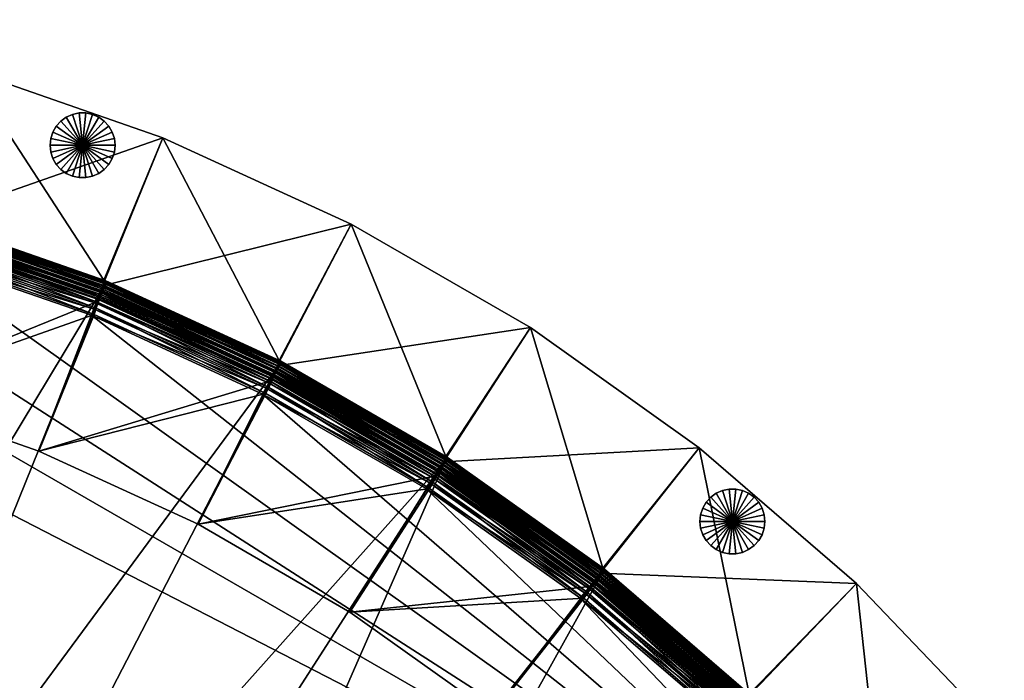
# Model space of a CAD drawing. Header units: inches. Extents: x 0 to 58.6, y -47.8 to 0.
# Tile 3 of 3: x 20.8 to 51.1, y -21.6 to -1.3. Entities that reach past the tile are written whole.
import ezdxf

# ---------------------------------------------------------------- set-up
doc = ezdxf.new("R2010")
doc.units = ezdxf.units.IN
doc.header["$MEASUREMENT"] = 0
for name, color, linetype in [('A-FURN-3-ST', 151, 'Continuous'), ('A-FURN-3-ST-BK', 151, 'Continuous'), ('A-FURN-3-ST-LG', 252, 'Continuous')]:
    doc.layers.add(name, color=color, linetype=linetype)

msp = doc.modelspace()

# ---------------------------------------------------------------- meshes
at = {"layer": 'A-FURN-3-ST'}
mesh = msp.add_polyface(dxfattribs=at)
corners = [(33.938, -14.761, 1.447), (21.394, -34.278, 1.447), (18.163, -32.413, 1.447), (28.839, -11.813, 1.447), (14.769, -30.859, 1.447), (23.478, -9.34, 1.447), (11.233, -29.627, 1.447), (17.822, -7.384, 1.447), (7.576, -28.732, 1.447), (12.05, -6.001, 1.447), (17.822, -7.384, 12.079), (23.478, -9.34, 12.079), (50.182, -31.717, 14.579), (11.788, -7.069, 14.579), (5.932, -6.208, 14.579), (-0.006, -5.866, 14.579), (3.876, -27.086, 14.579), (17.822, -7.384, 13.479), (23.478, -9.34, 13.479), (28.393, -12.585, 14.568), (23.107, -10.15, 14.568), (23.02, -10.34, 14.579), (28.487, -12.423, 14.535), (23.185, -9.98, 14.535), (28.569, -12.28, 14.48), (23.254, -9.83, 14.48), (28.641, -12.156, 14.403), (23.314, -9.7, 14.403), (28.701, -12.051, 14.304), (23.364, -9.59, 14.304), (17.461, -8.423, 14.579), (17.529, -8.226, 14.568), (17.591, -8.049, 14.535), (17.645, -7.893, 14.48), (17.692, -7.758, 14.403), (17.732, -7.644, 14.304), (17.819, -7.395, 13.688), (23.474, -9.35, 13.688), (17.808, -7.426, 13.875), (23.46, -9.38, 13.875), (17.79, -7.478, 14.04), (23.437, -9.43, 14.04), (17.764, -7.55, 14.183), (23.405, -9.5, 14.183)]
mesh.append_faces([[corners[k] for k in face] for face in [(12, 15, 16)]], dxfattribs={"vtx0": -1, "vtx1": -1, "vtx2": -1})
mesh.append_faces([[corners[k] for k in face] for face in [(0, 1, 2), (3, 2, 4), (5, 4, 6), (7, 6, 8), (12, 13, 14), (12, 14, 15)]], dxfattribs={"vtx0": -1, "vtx2": -1})
mesh.append_faces([[corners[k] for k in face] for face in [(5, 3, 4), (7, 5, 6), (9, 7, 8)]], dxfattribs={"vtx1": -1, "vtx2": -1})
mesh.append_faces([[corners[k] for k in face] for face in [(7, 10, 11), (11, 5, 7), (10, 17, 18), (18, 11, 10), (19, 20, 21), (22, 23, 20), (24, 25, 23), (26, 27, 25), (28, 29, 27), (30, 21, 20), (20, 31, 30), (31, 20, 23), (23, 32, 31), (32, 23, 25), (25, 33, 32), (33, 25, 27), (27, 34, 33), (34, 27, 29), (29, 35, 34), (18, 17, 36), (36, 37, 18), (37, 36, 38), (38, 39, 37), (39, 38, 40), (40, 41, 39), (41, 40, 42), (42, 43, 41), (43, 42, 35), (35, 29, 43)]], dxfattribs={"vtx2": -1})
mesh = msp.add_polyface(dxfattribs=at)
corners = [(38.771, -18.199, 1.447), (43.284, -22.073, 1.447), (27.272, -38.888, 1.447), (24.437, -36.441, 1.447), (33.938, -14.761, 1.447), (21.394, -34.278, 1.447), (28.839, -11.813, 1.447), (18.163, -32.413, 1.447), (33.938, -14.761, 12.079), (38.771, -18.199, 12.079), (50.182, -31.717, 14.579), (28.289, -12.766, 14.579), (23.02, -10.34, 14.579), (17.461, -8.423, 14.579), (11.788, -7.069, 14.579), (11.494, -28.559, 14.579), (15.131, -29.82, 14.579), (18.622, -31.413, 14.579), (21.944, -33.326, 14.579), (33.938, -14.761, 13.479), (38.771, -18.199, 13.479), (33.3, -15.657, 14.579), (38.052, -19.032, 14.579), (38.189, -18.874, 14.568), (33.422, -15.487, 14.568), (38.311, -18.732, 14.535), (33.53, -15.334, 14.535), (38.419, -18.607, 14.48), (33.625, -15.2, 14.48), (38.512, -18.499, 14.403), (33.708, -15.083, 14.403), (38.591, -18.407, 14.304), (33.778, -14.985, 14.304), (28.393, -12.585, 14.568), (28.487, -12.423, 14.535), (28.569, -12.28, 14.48), (33.931, -14.769, 13.688), (38.764, -18.208, 13.688), (33.912, -14.796, 13.875), (38.742, -18.233, 13.875), (33.88, -14.841, 14.04), (38.706, -18.274, 14.04), (33.836, -14.904, 14.183), (38.656, -18.332, 14.183)]
mesh.append_faces([[corners[k] for k in face] for face in [(0, 2, 3), (4, 3, 5), (10, 11, 12), (10, 12, 13), (10, 13, 14), (10, 15, 16), (10, 16, 17), (10, 17, 18)]], dxfattribs={"vtx0": -1, "vtx2": -1})
mesh.append_faces([[corners[k] for k in face] for face in [(0, 1, 2), (4, 0, 3), (6, 4, 7)]], dxfattribs={"vtx1": -1, "vtx2": -1})
mesh.append_faces([[corners[k] for k in face] for face in [(4, 8, 9), (9, 0, 4), (8, 19, 20), (21, 22, 23), (23, 24, 21), (24, 23, 25), (25, 26, 24), (26, 25, 27), (27, 28, 26), (28, 27, 29), (29, 30, 28), (30, 29, 31), (31, 32, 30), (11, 21, 24), (33, 24, 26), (34, 26, 28), (35, 28, 30), (20, 19, 36), (36, 37, 20), (37, 36, 38), (38, 39, 37), (39, 38, 40), (40, 41, 39), (41, 40, 42), (42, 43, 41), (43, 42, 32), (32, 31, 43)]], dxfattribs={"vtx2": -1})
mesh = msp.add_polyface(dxfattribs=at)
corners = [(23.478, -9.34, 1.447), (23.478, -9.34, 12.079), (28.839, -11.813, 12.079), (28.839, -11.813, 1.447), (33.938, -14.761, 12.079), (33.938, -14.761, 1.447), (28.839, -11.813, 13.479), (33.938, -14.761, 13.479), (23.478, -9.34, 13.479), (33.422, -15.487, 14.568), (28.393, -12.585, 14.568), (28.289, -12.766, 14.579), (33.53, -15.334, 14.535), (28.487, -12.423, 14.535), (33.625, -15.2, 14.48), (28.569, -12.28, 14.48), (33.708, -15.083, 14.403), (28.641, -12.156, 14.403), (33.778, -14.985, 14.304), (28.701, -12.051, 14.304), (23.02, -10.34, 14.579), (23.107, -10.15, 14.568), (23.185, -9.98, 14.535), (23.254, -9.83, 14.48), (23.314, -9.7, 14.403), (28.833, -11.822, 13.688), (33.931, -14.769, 13.688), (28.817, -11.851, 13.875), (33.912, -14.796, 13.875), (28.789, -11.899, 14.04), (33.88, -14.841, 14.04), (28.751, -11.965, 14.183), (33.836, -14.904, 14.183), (23.474, -9.35, 13.688), (23.46, -9.38, 13.875), (23.437, -9.43, 14.04), (23.405, -9.5, 14.183), (23.364, -9.59, 14.304)]
mesh.append_faces([[corners[k] for k in face] for face in [(0, 1, 2), (2, 3, 0), (3, 2, 4), (4, 5, 3), (2, 6, 7), (7, 4, 2), (1, 8, 6), (6, 2, 1), (9, 10, 11), (12, 13, 10), (14, 15, 13), (16, 17, 15), (17, 16, 18), (18, 19, 17), (20, 11, 10), (21, 10, 13), (22, 13, 15), (23, 15, 17), (24, 17, 19), (7, 6, 25), (25, 26, 7), (26, 25, 27), (27, 28, 26), (28, 27, 29), (29, 30, 28), (30, 29, 31), (31, 32, 30), (32, 31, 19), (19, 18, 32), (6, 8, 33), (33, 25, 6), (25, 33, 34), (34, 27, 25), (27, 34, 35), (35, 29, 27), (29, 35, 36), (36, 31, 29), (31, 36, 37), (37, 19, 31)]], dxfattribs={"vtx2": -1})
mesh = msp.add_polyface(dxfattribs=at)
corners = [(43.284, -22.073, 1.447), (43.284, -22.073, 12.079), (47.385, -26.369, 12.079), (38.771, -18.199, 1.447), (38.771, -18.199, 12.079), (50.182, -31.717, 14.579), (38.052, -19.032, 14.579), (33.3, -15.657, 14.579), (28.289, -12.766, 14.579), (43.284, -22.073, 13.479), (47.385, -26.369, 13.479), (38.771, -18.199, 13.479), (33.938, -14.761, 12.079), (46.686, -26.921, 14.568), (42.641, -22.689, 14.568), (42.49, -22.834, 14.579), (46.832, -26.805, 14.535), (42.776, -22.56, 14.535), (46.962, -26.703, 14.48), (42.895, -22.446, 14.48), (47.074, -26.614, 14.403), (42.998, -22.347, 14.403), (47.169, -26.539, 14.304), (43.086, -22.263, 14.304), (38.189, -18.874, 14.568), (38.311, -18.732, 14.535), (38.419, -18.607, 14.48), (38.512, -18.499, 14.403), (38.591, -18.407, 14.304), (43.276, -22.08, 13.688), (47.376, -26.375, 13.688), (43.253, -22.103, 13.875), (47.35, -26.396, 13.875), (43.213, -22.141, 14.04), (47.307, -26.43, 14.04), (43.157, -22.195, 14.183), (47.247, -26.478, 14.183), (38.764, -18.208, 13.688), (38.742, -18.233, 13.875), (38.706, -18.274, 14.04), (38.656, -18.332, 14.183)]
mesh.append_faces([[corners[k] for k in face] for face in [(5, 6, 7), (5, 7, 8)]], dxfattribs={"vtx0": -1, "vtx2": -1})
mesh.append_faces([[corners[k] for k in face] for face in [(0, 1, 2), (3, 4, 1), (1, 0, 3), (1, 9, 10), (4, 11, 9), (9, 1, 4), (11, 4, 12), (13, 14, 15), (16, 17, 14), (18, 19, 17), (20, 21, 19), (22, 23, 21), (6, 15, 14), (14, 24, 6), (24, 14, 17), (17, 25, 24), (25, 17, 19), (19, 26, 25), (26, 19, 21), (21, 27, 26), (27, 21, 23), (23, 28, 27), (10, 9, 29), (30, 29, 31), (32, 31, 33), (34, 33, 35), (36, 35, 23), (9, 11, 37), (37, 29, 9), (29, 37, 38), (38, 31, 29), (31, 38, 39), (39, 33, 31), (33, 39, 40), (40, 35, 33), (35, 40, 28), (28, 23, 35)]], dxfattribs={"vtx2": -1})
mesh = msp.add_polyface(dxfattribs=at)
corners = [(43.284, -22.073, 1.447), (47.385, -26.369, 1.447), (29.876, -41.606, 1.447), (47.385, -26.369, 12.079), (51.107, -31.122, 12.079), (51.107, -31.122, 1.447), (50.182, -31.717, 14.579), (46.522, -27.05, 14.579), (42.49, -22.834, 14.579), (38.052, -19.032, 14.579), (47.385, -26.369, 13.479), (51.107, -31.122, 13.479), (43.284, -22.073, 12.079), (50.358, -31.604, 14.568), (46.686, -26.921, 14.568), (50.515, -31.503, 14.535), (46.832, -26.805, 14.535), (50.654, -31.414, 14.48), (46.962, -26.703, 14.48), (50.774, -31.336, 14.403), (47.074, -26.614, 14.403), (50.876, -31.271, 14.304), (47.169, -26.539, 14.304), (42.641, -22.689, 14.568), (42.776, -22.56, 14.535), (42.895, -22.446, 14.48), (42.998, -22.347, 14.403), (47.376, -26.375, 13.688), (51.098, -31.128, 13.688), (47.35, -26.396, 13.875), (51.07, -31.146, 13.875), (47.307, -26.43, 14.04), (51.024, -31.176, 14.04), (47.247, -26.478, 14.183), (50.959, -31.217, 14.183), (43.276, -22.08, 13.688), (43.253, -22.103, 13.875), (43.213, -22.141, 14.04), (43.157, -22.195, 14.183), (43.086, -22.263, 14.304)]
mesh.append_faces([[corners[k] for k in face] for face in [(6, 8, 9)]], dxfattribs={"vtx0": -1, "vtx2": -1})
mesh.append_faces([[corners[k] for k in face] for face in [(0, 1, 2)]], dxfattribs={"vtx1": -1, "vtx2": -1})
mesh.append_faces([[corners[k] for k in face] for face in [(1, 3, 4), (4, 5, 1), (3, 1, 0), (6, 7, 8), (3, 10, 11), (11, 4, 3), (10, 3, 12), (7, 6, 13), (13, 14, 7), (14, 13, 15), (15, 16, 14), (16, 15, 17), (17, 18, 16), (18, 17, 19), (19, 20, 18), (20, 19, 21), (21, 22, 20), (8, 7, 14), (23, 14, 16), (24, 16, 18), (25, 18, 20), (26, 20, 22), (11, 10, 27), (27, 28, 11), (28, 27, 29), (29, 30, 28), (30, 29, 31), (31, 32, 30), (32, 31, 33), (33, 34, 32), (34, 33, 22), (22, 21, 34), (35, 27, 10), (36, 29, 27), (37, 31, 29), (38, 33, 31), (39, 22, 33)]], dxfattribs={"vtx2": -1})
at = {"layer": 'A-FURN-3-ST-BK'}
mesh = msp.add_polyface(dxfattribs=at)
corners = [(11.889, -6.587, 27.954), (17.627, -7.992, 27.954), (17.649, -7.912, 28.117), (11.904, -6.505, 28.117), (17.682, -7.796, 28.255), (11.925, -6.387, 28.255), (17.723, -7.652, 28.36), (11.952, -6.239, 28.36), (17.769, -7.487, 28.425), (11.983, -6.071, 28.425), (19.183, -2.779, 28.447), (19.183, -2.779, 1.447), (12.942, -1.25, 1.447), (12.942, -1.25, 28.447), (17.794, -7.311, 1.447), (17.849, -7.323, 13.674), (12.047, -5.9, 13.674), (23.101, -10.318, 14.774), (21.4, -14.513, 14.774), (16.291, -12.728, 14.774), (17.588, -8.392, 14.774), (23.177, -9.924, 27.954), (23.207, -9.846, 28.117), (23.25, -9.734, 28.255), (23.305, -9.595, 28.36), (23.366, -9.435, 28.425), (25.218, -4.882, 28.447), (25.218, -4.882, 1.447), (23.408, -9.262, 1.447), (23.462, -9.28, 13.674), (11.919, -6.782, 14.763), (17.638, -8.189, 14.763), (11.946, -6.597, 14.73), (17.682, -8.007, 14.73), (11.97, -6.434, 14.675), (17.722, -7.847, 14.675), (11.991, -6.292, 14.598), (17.756, -7.708, 14.598), (12.008, -6.172, 14.499), (17.784, -7.59, 14.499), (17.847, -7.334, 13.883), (12.046, -5.911, 13.883), (17.839, -7.366, 14.07), (12.041, -5.944, 14.07), (17.826, -7.42, 14.235), (12.033, -5.998, 14.235), (17.808, -7.494, 14.378), (12.022, -6.075, 14.378), (23.169, -10.121, 14.763), (23.231, -9.944, 14.73), (23.285, -9.789, 14.675), (23.332, -9.654, 14.598), (23.372, -9.539, 14.499), (23.458, -9.29, 13.883), (23.448, -9.321, 14.07), (23.43, -9.373, 14.235), (23.404, -9.446, 14.378)]
mesh.append_faces([[corners[k] for k in face] for face in [(0, 1, 2), (3, 2, 4), (5, 4, 6), (7, 6, 8), (9, 8, 10), (11, 12, 13), (13, 10, 11), (12, 11, 14), (14, 15, 16), (17, 18, 19), (19, 20, 17), (21, 1, 19), (19, 18, 21), (22, 2, 1), (1, 21, 22), (23, 4, 2), (2, 22, 23), (24, 6, 4), (4, 23, 24), (25, 8, 6), (6, 24, 25), (26, 10, 8), (8, 25, 26), (27, 11, 10), (10, 26, 27), (28, 14, 11), (11, 27, 28), (28, 29, 15), (15, 14, 28), (30, 31, 20), (32, 33, 31), (34, 35, 33), (36, 37, 35), (38, 39, 37), (16, 15, 40), (41, 40, 42), (43, 42, 44), (45, 44, 46), (47, 46, 39), (17, 20, 31), (31, 48, 17), (48, 31, 33), (33, 49, 48), (49, 33, 35), (35, 50, 49), (50, 35, 37), (37, 51, 50), (51, 37, 39), (39, 52, 51), (15, 29, 53), (53, 40, 15), (40, 53, 54), (54, 42, 40), (42, 54, 55), (55, 44, 42), (44, 55, 56), (56, 46, 44), (46, 56, 52), (52, 39, 46)]], dxfattribs={"vtx2": -1})
mesh = msp.add_polyface(dxfattribs=at)
corners = [(28.392, -12.749, 14.774), (26.304, -16.765, 14.774), (21.4, -14.513, 14.774), (23.101, -10.318, 14.774), (28.505, -12.363, 27.954), (23.177, -9.924, 27.954), (28.542, -12.289, 28.117), (23.207, -9.846, 28.117), (28.596, -12.182, 28.255), (23.25, -9.734, 28.255), (28.663, -12.048, 28.36), (23.305, -9.595, 28.36), (28.739, -11.895, 28.425), (23.366, -9.435, 28.425), (31.012, -7.536, 28.447), (25.218, -4.882, 28.447), (31.012, -7.536, 1.447), (25.218, -4.882, 1.447), (28.798, -11.726, 1.447), (23.408, -9.262, 1.447), (28.849, -11.749, 13.674), (23.462, -9.28, 13.674), (33.426, -15.663, 14.774), (30.97, -19.465, 14.774), (33.575, -15.29, 27.954), (33.619, -15.22, 28.117), (33.683, -15.118, 28.255), (33.762, -14.99, 28.36), (33.853, -14.846, 28.425), (33.927, -14.683, 1.447), (23.169, -10.121, 14.763), (28.479, -12.559, 14.763), (23.231, -9.944, 14.73), (28.557, -12.389, 14.73), (23.285, -9.789, 14.675), (28.625, -12.239, 14.675), (23.332, -9.654, 14.598), (28.685, -12.109, 14.598), (23.372, -9.539, 14.499), (28.735, -11.999, 14.499), (28.845, -11.759, 13.883), (23.458, -9.29, 13.883), (28.831, -11.789, 14.07), (23.448, -9.321, 14.07), (28.808, -11.839, 14.235), (23.43, -9.373, 14.235), (28.776, -11.909, 14.378), (23.404, -9.446, 14.378), (33.531, -15.482, 14.763), (33.624, -15.32, 14.73), (33.707, -15.177, 14.675), (33.778, -15.054, 14.598), (33.97, -14.72, 13.883), (33.954, -14.749, 14.07), (33.927, -14.796, 14.235), (33.888, -14.863, 14.378), (33.839, -14.949, 14.499)]
mesh.append_faces([[corners[k] for k in face] for face in [(0, 1, 2), (2, 3, 0), (4, 5, 2), (2, 1, 4), (6, 7, 5), (5, 4, 6), (8, 9, 7), (7, 6, 8), (10, 11, 9), (9, 8, 10), (12, 13, 11), (11, 10, 12), (14, 15, 13), (13, 12, 14), (16, 17, 15), (15, 14, 16), (18, 19, 17), (17, 16, 18), (18, 20, 21), (21, 19, 18), (22, 23, 1), (1, 0, 22), (24, 4, 1), (1, 23, 24), (25, 6, 4), (26, 8, 6), (27, 10, 8), (28, 12, 10), (29, 18, 16), (20, 18, 29), (0, 3, 30), (30, 31, 0), (31, 30, 32), (32, 33, 31), (33, 32, 34), (34, 35, 33), (35, 34, 36), (36, 37, 35), (37, 36, 38), (38, 39, 37), (21, 20, 40), (40, 41, 21), (41, 40, 42), (42, 43, 41), (43, 42, 44), (44, 45, 43), (45, 44, 46), (46, 47, 45), (47, 46, 39), (39, 38, 47), (22, 0, 31), (48, 31, 33), (49, 33, 35), (50, 35, 37), (51, 37, 39), (52, 40, 20), (53, 42, 40), (54, 44, 42), (55, 46, 44), (56, 39, 46)]], dxfattribs={"vtx2": -1})
mesh = msp.add_polyface(dxfattribs=at)
corners = [(28.505, -12.363, 27.954), (33.575, -15.29, 27.954), (33.619, -15.22, 28.117), (28.542, -12.289, 28.117), (33.683, -15.118, 28.255), (28.596, -12.182, 28.255), (33.762, -14.99, 28.36), (28.663, -12.048, 28.36), (33.853, -14.846, 28.425), (36.525, -10.72, 28.447), (31.012, -7.536, 28.447), (28.739, -11.895, 28.425), (36.525, -10.72, 1.447), (31.012, -7.536, 1.447), (33.927, -14.683, 1.447), (33.976, -14.711, 13.674), (28.849, -11.749, 13.674), (38.169, -19.041, 14.774), (35.367, -22.595, 14.774), (30.97, -19.465, 14.774), (33.426, -15.663, 14.774), (38.353, -18.683, 27.954), (38.403, -18.617, 28.117), (38.476, -18.522, 28.255), (38.567, -18.403, 28.36), (38.671, -18.267, 28.425), (41.719, -14.411, 28.447), (41.719, -14.411, 1.447), (38.76, -18.112, 1.447), (38.806, -18.144, 13.674), (42.586, -22.862, 14.774), (28.479, -12.559, 14.763), (33.531, -15.482, 14.763), (28.557, -12.389, 14.73), (33.624, -15.32, 14.73), (28.625, -12.239, 14.675), (33.707, -15.177, 14.675), (28.685, -12.109, 14.598), (33.778, -15.054, 14.598), (28.735, -11.999, 14.499), (33.839, -14.949, 14.499), (33.97, -14.72, 13.883), (28.845, -11.759, 13.883), (33.954, -14.749, 14.07), (28.831, -11.789, 14.07), (33.927, -14.796, 14.235), (28.808, -11.839, 14.235), (33.888, -14.863, 14.378), (28.776, -11.909, 14.378), (38.29, -18.871, 14.763), (38.399, -18.718, 14.73), (38.494, -18.584, 14.675), (38.577, -18.467, 14.598), (38.647, -18.368, 14.499), (38.8, -18.153, 13.883), (38.781, -18.18, 14.07), (38.749, -18.225, 14.235), (38.705, -18.288, 14.378)]
mesh.append_faces([[corners[k] for k in face] for face in [(0, 1, 2), (3, 2, 4), (5, 4, 6), (7, 6, 8), (9, 10, 11), (11, 8, 9), (12, 13, 10), (10, 9, 12), (13, 12, 14), (14, 15, 16), (17, 18, 19), (19, 20, 17), (21, 1, 19), (19, 18, 21), (22, 2, 1), (1, 21, 22), (23, 4, 2), (2, 22, 23), (24, 6, 4), (4, 23, 24), (25, 8, 6), (6, 24, 25), (26, 9, 8), (8, 25, 26), (27, 12, 9), (28, 14, 12), (28, 29, 15), (15, 14, 28), (18, 17, 30), (31, 32, 20), (33, 34, 32), (35, 36, 34), (37, 38, 36), (39, 40, 38), (16, 15, 41), (42, 41, 43), (44, 43, 45), (46, 45, 47), (48, 47, 40), (17, 20, 32), (32, 49, 17), (49, 32, 34), (34, 50, 49), (50, 34, 36), (36, 51, 50), (51, 36, 38), (38, 52, 51), (52, 38, 40), (40, 53, 52), (15, 29, 54), (54, 41, 15), (41, 54, 55), (55, 43, 41), (43, 55, 56), (56, 45, 43), (45, 56, 57), (57, 47, 45), (47, 57, 53), (53, 40, 47)]], dxfattribs={"vtx2": -1})
mesh = msp.add_polyface(dxfattribs=at)
corners = [(36.525, -10.72, 28.447), (41.719, -14.411, 28.447), (41.719, -14.411, 1.447), (36.525, -10.72, 1.447), (38.76, -18.112, 1.447), (42.586, -22.862, 14.774), (39.46, -26.135, 14.774), (35.367, -22.595, 14.774), (42.802, -22.523, 27.954), (38.353, -18.683, 27.954), (42.859, -22.462, 28.117), (38.403, -18.617, 28.117), (42.94, -22.374, 28.255), (38.476, -18.522, 28.255), (43.042, -22.264, 28.36), (38.567, -18.403, 28.36), (43.158, -22.139, 28.425), (38.671, -18.267, 28.425), (46.557, -18.588, 28.447), (46.557, -18.588, 1.447), (43.261, -21.993, 1.447), (43.304, -22.029, 13.674), (38.806, -18.144, 13.674), (46.95, -26.733, 28.117), (47.04, -26.653, 28.255), (47.152, -26.554, 28.36), (47.279, -26.44, 28.425), (51.001, -23.228, 28.447), (51.001, -23.228, 1.447), (47.396, -26.304, 1.447), (38.169, -19.041, 14.774), (38.29, -18.871, 14.763), (42.723, -22.704, 14.763), (38.399, -18.718, 14.73), (42.845, -22.562, 14.73), (38.494, -18.584, 14.675), (42.953, -22.437, 14.675), (38.577, -18.467, 14.598), (43.046, -22.329, 14.598), (38.647, -18.368, 14.499), (43.125, -22.237, 14.499), (43.297, -22.038, 13.883), (38.8, -18.153, 13.883), (43.276, -22.063, 14.07), (38.781, -18.18, 14.07), (43.24, -22.104, 14.235), (38.749, -18.225, 14.235), (43.19, -22.162, 14.378), (38.705, -18.288, 14.378), (46.927, -26.832, 14.73), (47.046, -26.718, 14.675), (47.15, -26.619, 14.598), (47.427, -26.352, 13.883), (47.404, -26.375, 14.07), (47.364, -26.413, 14.235), (47.309, -26.467, 14.378), (47.237, -26.535, 14.499)]
mesh.append_faces([[corners[k] for k in face] for face in [(0, 1, 2), (3, 2, 4), (5, 6, 7), (8, 9, 7), (7, 6, 8), (10, 11, 9), (9, 8, 10), (12, 13, 11), (11, 10, 12), (14, 15, 13), (13, 12, 14), (16, 17, 15), (15, 14, 16), (18, 1, 17), (17, 16, 18), (19, 2, 1), (1, 18, 19), (20, 4, 2), (2, 19, 20), (20, 21, 22), (22, 4, 20), (23, 10, 8), (24, 12, 10), (25, 14, 12), (26, 16, 14), (27, 18, 16), (16, 26, 27), (28, 19, 18), (18, 27, 28), (29, 20, 19), (19, 28, 29), (21, 20, 29), (5, 30, 31), (31, 32, 5), (32, 31, 33), (33, 34, 32), (34, 33, 35), (35, 36, 34), (36, 35, 37), (37, 38, 36), (38, 37, 39), (39, 40, 38), (22, 21, 41), (41, 42, 22), (42, 41, 43), (43, 44, 42), (44, 43, 45), (45, 46, 44), (46, 45, 47), (47, 48, 46), (48, 47, 40), (40, 39, 48), (49, 34, 36), (50, 36, 38), (51, 38, 40), (52, 41, 21), (53, 43, 41), (54, 45, 43), (55, 47, 45), (56, 40, 47)]], dxfattribs={"vtx2": -1})
at = {"layer": 'A-FURN-3-ST-LG'}
mesh = msp.add_polyface(dxfattribs=at)
corners = [(22.749, -5.112, 0), (23.749, -5.112, 0), (23.727, -4.904, 0), (23.663, -4.705, 0), (23.558, -4.524, 0), (23.418, -4.369, 0), (23.249, -4.246, 0), (23.058, -4.161, 0), (22.854, -4.117, 0), (22.645, -4.117, 0), (22.44, -4.161, 0), (22.249, -4.246, 0), (22.08, -4.369, 0), (21.94, -4.524, 0), (21.836, -4.705, 0), (21.771, -4.904, 0), (21.749, -5.112, 0), (21.771, -5.32, 0), (21.836, -5.518, 0), (21.94, -5.699, 0), (22.08, -5.855, 0), (22.249, -5.978, 0), (22.44, -6.063, 0), (22.645, -6.106, 0), (22.854, -6.106, 0), (23.058, -6.063, 0), (23.249, -5.978, 0), (23.418, -5.855, 0), (23.558, -5.699, 0), (23.663, -5.518, 0), (23.727, -5.32, 0), (23.749, -5.112, 1.5), (23.727, -4.904, 1.5), (23.663, -4.705, 1.5), (23.558, -4.524, 1.5), (23.418, -4.369, 1.5), (23.249, -4.246, 1.5), (23.058, -4.161, 1.5), (22.854, -4.117, 1.5), (22.645, -4.117, 1.5), (22.44, -4.161, 1.5), (22.249, -4.246, 1.5), (22.08, -4.369, 1.5), (21.94, -4.524, 1.5), (21.836, -4.705, 1.5), (21.771, -4.904, 1.5), (21.749, -5.112, 1.5), (21.771, -5.32, 1.5), (21.836, -5.518, 1.5), (21.94, -5.699, 1.5), (22.08, -5.855, 1.5), (22.249, -5.978, 1.5), (22.44, -6.063, 1.5), (22.645, -6.106, 1.5), (22.854, -6.106, 1.5), (23.058, -6.063, 1.5), (23.249, -5.978, 1.5), (23.418, -5.855, 1.5), (23.558, -5.699, 1.5), (23.663, -5.518, 1.5), (23.727, -5.32, 1.5), (22.749, -5.112, 1.5)]
mesh.append_faces([[corners[k] for k in face] for face in [(1, 32, 31), (2, 33, 32), (3, 34, 33), (4, 35, 34), (5, 36, 35), (6, 37, 36), (7, 38, 37), (8, 39, 38), (9, 40, 39), (10, 41, 40), (11, 42, 41), (12, 43, 42), (13, 44, 43), (14, 45, 44), (15, 46, 45), (16, 47, 46), (17, 48, 47), (18, 49, 48), (19, 50, 49), (20, 51, 50), (21, 52, 51), (22, 53, 52), (23, 54, 53), (24, 55, 54), (25, 56, 55), (26, 57, 56), (27, 58, 57), (28, 59, 58), (29, 60, 59), (30, 31, 60)]], dxfattribs={"vtx0": -1})
mesh.append_faces([[corners[k] for k in face] for face in [(0, 2, 1), (0, 3, 2), (0, 4, 3), (0, 5, 4), (0, 6, 5), (0, 7, 6), (0, 8, 7), (0, 9, 8), (0, 10, 9), (0, 11, 10), (0, 12, 11), (0, 13, 12), (0, 14, 13), (0, 15, 14), (0, 16, 15), (0, 17, 16), (0, 18, 17), (0, 19, 18), (0, 20, 19), (0, 21, 20), (0, 22, 21), (0, 23, 22), (0, 24, 23), (0, 25, 24), (0, 26, 25), (0, 27, 26), (0, 28, 27), (0, 29, 28), (0, 30, 29), (0, 1, 30), (61, 31, 32), (61, 32, 33), (61, 33, 34), (61, 34, 35), (61, 35, 36), (61, 36, 37), (61, 37, 38), (61, 38, 39), (61, 39, 40), (61, 40, 41), (61, 41, 42), (61, 42, 43), (61, 43, 44), (61, 44, 45), (61, 45, 46), (61, 46, 47), (61, 47, 48), (61, 48, 49), (61, 49, 50), (61, 50, 51), (61, 51, 52), (61, 52, 53), (61, 53, 54), (61, 54, 55), (61, 55, 56), (61, 56, 57), (61, 57, 58), (61, 58, 59), (61, 59, 60), (61, 60, 31)]], dxfattribs={"vtx0": -1, "vtx2": -1})
mesh.append_faces([[corners[k] for k in face] for face in [(1, 2, 32), (2, 3, 33), (3, 4, 34), (4, 5, 35), (5, 6, 36), (6, 7, 37), (7, 8, 38), (8, 9, 39), (9, 10, 40), (10, 11, 41), (11, 12, 42), (12, 13, 43), (13, 14, 44), (14, 15, 45), (15, 16, 46), (16, 17, 47), (17, 18, 48), (18, 19, 49), (19, 20, 50), (20, 21, 51), (21, 22, 52), (22, 23, 53), (23, 24, 54), (24, 25, 55), (25, 26, 56), (26, 27, 57), (27, 28, 58), (28, 29, 59), (29, 30, 60), (30, 1, 31)]], dxfattribs={"vtx2": -1})
mesh = msp.add_polyface(dxfattribs=at)
corners = [(42.742, -16.679), (43.742, -16.679), (43.72, -16.471), (43.656, -16.272), (43.551, -16.091), (43.411, -15.936), (43.242, -15.813), (43.051, -15.728), (42.847, -15.685), (42.638, -15.685), (42.433, -15.728), (42.242, -15.813), (42.073, -15.936), (41.933, -16.091), (41.829, -16.272), (41.764, -16.471), (41.742, -16.679), (41.764, -16.887), (41.829, -17.086), (41.933, -17.267), (42.073, -17.422), (42.242, -17.545), (42.433, -17.63), (42.638, -17.674), (42.847, -17.674), (43.051, -17.63), (43.242, -17.545), (43.411, -17.422), (43.551, -17.267), (43.656, -17.086), (43.72, -16.887), (43.742, -16.679, 1.5), (43.72, -16.471, 1.5), (43.656, -16.272, 1.5), (43.551, -16.091, 1.5), (43.411, -15.936, 1.5), (43.242, -15.813, 1.5), (43.051, -15.728, 1.5), (42.847, -15.685, 1.5), (42.638, -15.685, 1.5), (42.433, -15.728, 1.5), (42.242, -15.813, 1.5), (42.073, -15.936, 1.5), (41.933, -16.091, 1.5), (41.829, -16.272, 1.5), (41.764, -16.471, 1.5), (41.742, -16.679, 1.5), (41.764, -16.887, 1.5), (41.829, -17.086, 1.5), (41.933, -17.267, 1.5), (42.073, -17.422, 1.5), (42.242, -17.545, 1.5), (42.433, -17.63, 1.5), (42.638, -17.674, 1.5), (42.847, -17.674, 1.5), (43.051, -17.63, 1.5), (43.242, -17.545, 1.5), (43.411, -17.422, 1.5), (43.551, -17.267, 1.5), (43.656, -17.086, 1.5), (43.72, -16.887, 1.5), (42.742, -16.679, 1.5)]
mesh.append_faces([[corners[k] for k in face] for face in [(1, 32, 31), (2, 33, 32), (3, 34, 33), (4, 35, 34), (5, 36, 35), (6, 37, 36), (7, 38, 37), (8, 39, 38), (9, 40, 39), (10, 41, 40), (11, 42, 41), (12, 43, 42), (13, 44, 43), (14, 45, 44), (15, 46, 45), (16, 47, 46), (17, 48, 47), (18, 49, 48), (19, 50, 49), (20, 51, 50), (21, 52, 51), (22, 53, 52), (23, 54, 53), (24, 55, 54), (25, 56, 55), (26, 57, 56), (27, 58, 57), (28, 59, 58), (29, 60, 59), (30, 31, 60)]], dxfattribs={"vtx0": -1})
mesh.append_faces([[corners[k] for k in face] for face in [(0, 2, 1), (0, 3, 2), (0, 4, 3), (0, 5, 4), (0, 6, 5), (0, 7, 6), (0, 8, 7), (0, 9, 8), (0, 10, 9), (0, 11, 10), (0, 12, 11), (0, 13, 12), (0, 14, 13), (0, 15, 14), (0, 16, 15), (0, 17, 16), (0, 18, 17), (0, 19, 18), (0, 20, 19), (0, 21, 20), (0, 22, 21), (0, 23, 22), (0, 24, 23), (0, 25, 24), (0, 26, 25), (0, 27, 26), (0, 28, 27), (0, 29, 28), (0, 30, 29), (0, 1, 30), (61, 31, 32), (61, 32, 33), (61, 33, 34), (61, 34, 35), (61, 35, 36), (61, 36, 37), (61, 37, 38), (61, 38, 39), (61, 39, 40), (61, 40, 41), (61, 41, 42), (61, 42, 43), (61, 43, 44), (61, 44, 45), (61, 45, 46), (61, 46, 47), (61, 47, 48), (61, 48, 49), (61, 49, 50), (61, 50, 51), (61, 51, 52), (61, 52, 53), (61, 53, 54), (61, 54, 55), (61, 55, 56), (61, 56, 57), (61, 57, 58), (61, 58, 59), (61, 59, 60), (61, 60, 31)]], dxfattribs={"vtx0": -1, "vtx2": -1})
mesh.append_faces([[corners[k] for k in face] for face in [(1, 2, 32), (2, 3, 33), (3, 4, 34), (4, 5, 35), (5, 6, 36), (6, 7, 37), (7, 8, 38), (8, 9, 39), (9, 10, 40), (10, 11, 41), (11, 12, 42), (12, 13, 43), (13, 14, 44), (14, 15, 45), (15, 16, 46), (16, 17, 47), (17, 18, 48), (18, 19, 49), (19, 20, 50), (20, 21, 51), (21, 22, 52), (22, 23, 53), (23, 24, 54), (24, 25, 55), (25, 26, 56), (26, 27, 57), (27, 28, 58), (28, 29, 59), (29, 30, 60), (30, 1, 31)]], dxfattribs={"vtx2": -1})

doc.saveas('drawing.dxf')
